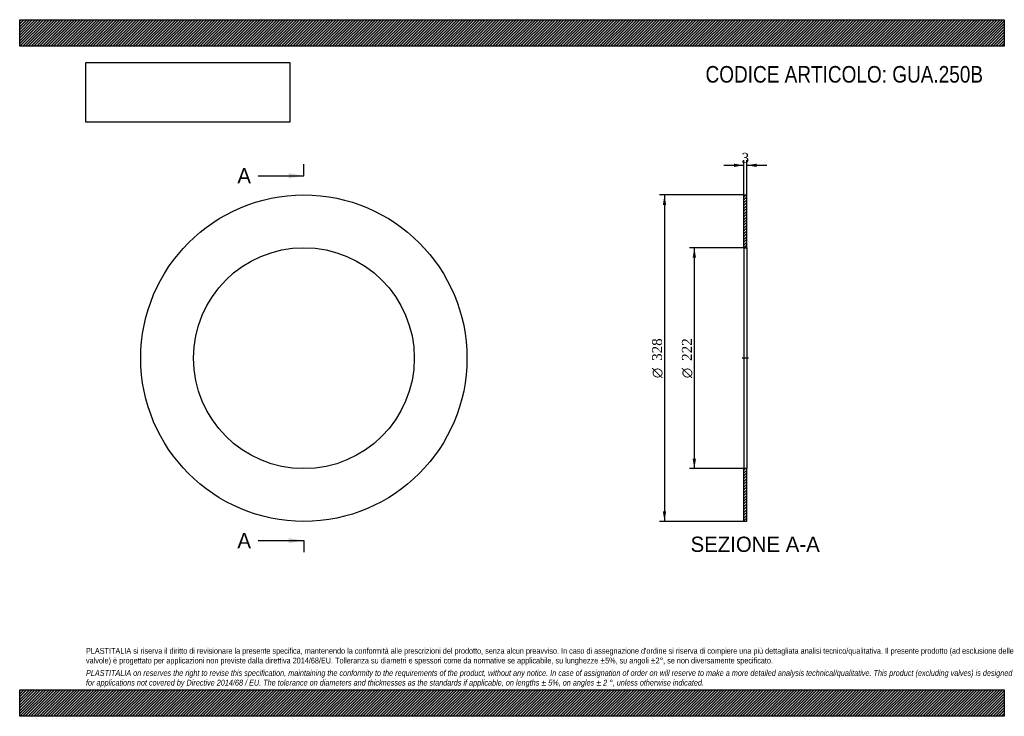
# Model space of a CAD drawing. Header units: millimetres. Extents: x 0 to 990, y 0 to 700.
import ezdxf
from ezdxf.enums import TextEntityAlignment as Align
from ezdxf.lldxf.tags import DXFTag

# ---------------------------------------------------------------- set-up
doc = ezdxf.new("R2010")
doc.units = ezdxf.units.MM
doc.header["$LTSCALE"] = 3.333333
for name, color, linetype in [('Default', 7, 'Continuous'), ('DV2_Default', 7, 'Continuous'), ('GUA.250B', 7, 'Continuous')]:
    doc.layers.add(name, color=color, linetype=linetype)
doc.styles.add('SEACAD_Solid_Edge_ANSI', font='seans.ttf')
doc.styles.add('SEACAD_Solid_Edge_ANSI1_Symbols', font='semeca1.ttf')
doc.styles.add('SEACAD_Times_New_Roman', font='times.ttf')
tags = doc.linetypes.add('CENTER2', pattern=[28.575, 19.05, -3.175, 3.175, -3.175]).pattern_tags.tags
tags[10:11] = [DXFTag(74, 4), DXFTag(75, 0), DXFTag(340, '0'), DXFTag(46, 0.0), DXFTag(50, 0.0), DXFTag(44, 0.0), DXFTag(45, 0.0)]
tags[8:9] = [DXFTag(74, 4), DXFTag(75, 0), DXFTag(340, '0'), DXFTag(46, 0.0), DXFTag(50, 0.0), DXFTag(44, 0.0), DXFTag(45, 0.0)]
tags[6:7] = [DXFTag(74, 4), DXFTag(75, 0), DXFTag(340, '0'), DXFTag(46, 0.0), DXFTag(50, 0.0), DXFTag(44, 0.0), DXFTag(45, 0.0)]
tags[4:5] = [DXFTag(74, 4), DXFTag(75, 0), DXFTag(340, '0'), DXFTag(46, 0.0), DXFTag(50, 0.0), DXFTag(44, 0.0), DXFTag(45, 0.0)]
doc.dimstyles.new('ANSImm', dxfattribs={"dimtxt": 10, "dimasz": 10, "dimexe": 5, "dimexo": 0, "dimgap": 2.5, "dimtad": 1, "dimdsep": 46, "dimtxsty": 'SEACAD_Times_New_Roman', "dimblk1": '_SE_FILLED', "dimblk2": '_SE_FILLED', "dimsah": 1, "dimcen": 5, "dimazin": 0, "dimtfac": 0.85, "dimtdec": 3, "dimtofl": 0, "dimtmove": 0, "dimatfit": 3, "dimfxl": 1, "dimarcsym": 0})
picture_1 = doc.add_image_def('image1.jpg', size_in_pixel=(4302, 1260))

# ---------------------------------------------------------------- blocks, each defined once
blk = doc.blocks.new('SE')
at = {"layer": 'GUA.250B', "color": 7, "linetype": 'Continuous'}
for radius in [164, 111]:
    blk.add_circle((285.74, 359.86), radius, dxfattribs=at)
blk = doc.blocks.new('SE2')
at = {"color": 7, "linetype": 'Continuous', "style": 'SEACAD_Solid_Edge_ANSI'}
blk.add_text('A', height=15.33, dxfattribs=at).set_placement((218.88, 550.86), align=Align.TOP_LEFT)
blk = doc.blocks.new('SE3')
at = {"color": 7, "linetype": 'Continuous', "style": 'SEACAD_Solid_Edge_ANSI'}
blk.add_text('A', height=15.33, dxfattribs=at).set_placement((218.88, 184.19), align=Align.TOP_LEFT)
blk = doc.blocks.new('SEANNOT_GROUP')
at = {"linetype": 'Continuous'}
blk.add_hatch(color=7, dxfattribs=at).paths.add_polyline_path([(270.41, 540.63), (285.74, 543.19), (270.41, 545.75)])
at = {"color": 7, "linetype": 'Continuous'}
blk.add_lwpolyline([(239.74, 543.19), (285.74, 543.19)], dxfattribs=at)
blk = doc.blocks.new('SEANNOT_GROUP1')
at = {"linetype": 'Continuous'}
blk.add_hatch(color=7, dxfattribs=at).paths.add_polyline_path([(270.41, 173.97), (285.74, 176.52), (270.41, 179.08)])
at = {"color": 7, "linetype": 'Continuous'}
blk.add_lwpolyline([(239.74, 176.52), (285.74, 176.52)], dxfattribs=at)
blk = doc.blocks.new('SE1')
at = {"layer": 'Default', "color": 7, "linetype": 'CENTER2'}
for p, q in [((285.74, 543.19), (285.74, 554.69)), ((285.74, 176.52), (285.74, 165.02))]:
    blk.add_line(p, q, dxfattribs=at)
at = {"layer": 'Default', "color": 7, "linetype": 'CENTER2', "const_width": 0.0001}
blk.add_lwpolyline([(285.74, 543.19), (285.74, 176.52)], dxfattribs=at)
at = {"layer": 'Default'}
for name in ['SE2', 'SEANNOT_GROUP', 'SE3', 'SEANNOT_GROUP1']:
    blk.add_blockref(name, (0, 0), dxfattribs=at)
blk = doc.blocks.new('SE4')
at = {"layer": 'GUA.250B', "linetype": 'Continuous'}
h = blk.add_hatch(dxfattribs=at)
h.set_pattern_fill('LINE', scale=0.62992, angle=45, style=0)
h.paths.add_polyline_path([(731.14, 470.86), (731.14, 523.86), (728.14, 523.86), (728.14, 470.86)])
h = blk.add_hatch(dxfattribs=at)
h.set_pattern_fill('LINE', scale=0.62992, angle=45, style=0)
h.paths.add_polyline_path([(731.14, 195.86), (731.14, 248.86), (728.14, 248.86), (728.14, 195.86)])
at = {"layer": 'DV2_Default', "color": 7, "linetype": 'CENTER2'}
blk.add_line((732.89, 359.86), (726.39, 359.86), dxfattribs=at)
at = {"layer": 'GUA.250B', "color": 7, "linetype": 'Continuous'}
for p, q in [((728.14, 470.86), (728.14, 523.86)), ((728.14, 523.86), (731.14, 523.86)), ((731.14, 470.86), (731.14, 523.86)), ((728.14, 470.86), (728.14, 248.86)), ((728.14, 470.86), (731.14, 470.86)), ((731.14, 470.86), (731.14, 248.86)), ((728.14, 195.86), (728.14, 248.86)), ((731.14, 248.86), (728.14, 248.86)), ((731.14, 195.86), (731.14, 248.86)), ((731.14, 195.86), (728.14, 195.86))]:
    blk.add_line(p, q, dxfattribs=at)
blk = doc.blocks.new('DMBLK14')
at = {"layer": 'Default', "linetype": 'Continuous'}
for points in [[(718.14, 555.37), (718.14, 552.03), (728.14, 553.7)], [(741.14, 555.37), (731.14, 553.7), (741.14, 552.03)]]:
    blk.add_hatch(color=7, dxfattribs=at).paths.add_polyline_path(points)
at = {"layer": 'Default', "color": 7, "linetype": 'Continuous'}
for p, q in [((728.14, 523.86), (728.14, 558.7)), ((731.14, 523.86), (731.14, 558.7)), ((708.14, 553.7), (728.14, 553.7)), ((731.14, 553.7), (751.14, 553.7))]:
    blk.add_line(p, q, dxfattribs=at)
at = {"layer": 'Default', "color": 7, "linetype": 'Continuous', "style": 'SEACAD_Times_New_Roman'}
blk.add_text('3', height=10, dxfattribs=at).set_placement((725.85, 566.2), align=Align.TOP_LEFT)
blk = doc.blocks.new('_SE_FILLED')
at = {"color": 0}
blk.add_line((0, 0), (-1, 0), dxfattribs=at)
blk.add_solid([(0, 0), (-1, -0.1665), (-1, 0.1665), (0, 0)], dxfattribs=at)
blk = doc.blocks.new('GDimGGroup')
at = {"layer": 'Default', "linetype": 'Continuous'}
for points in [[(676.67, 460.86), (680, 460.86), (678.33, 470.86)], [(676.67, 258.86), (678.33, 248.86), (680, 258.86)]]:
    blk.add_hatch(color=7, dxfattribs=at).paths.add_polyline_path(points)
at = {"layer": 'Default', "color": 7, "linetype": 'Continuous'}
for p, q in [((729.64, 470.86), (673.33, 470.86)), ((678.33, 470.86), (678.33, 248.86)), ((729.64, 248.86), (673.33, 248.86))]:
    blk.add_line(p, q, dxfattribs=at)
for s, style, p in [('222', 'SEACAD_Times_New_Roman', (665.83, 357.18)), ('O', 'SEACAD_Solid_Edge_ANSI1_Symbols', (665.83, 339.78))]:
    blk.add_text(s, height=10, rotation=90, dxfattribs=dict(at, style=style)).set_placement(p, align=Align.TOP_LEFT)
blk = doc.blocks.new('GDimGGroup1')
at = {"layer": 'Default', "linetype": 'Continuous'}
for points in [[(646.67, 513.86), (650, 513.86), (648.33, 523.86)], [(646.67, 205.86), (648.33, 195.86), (650, 205.86)]]:
    blk.add_hatch(color=7, dxfattribs=at).paths.add_polyline_path(points)
at = {"layer": 'Default', "color": 7, "linetype": 'Continuous'}
for p, q in [((728.14, 523.86), (643.33, 523.86)), ((648.33, 523.86), (648.33, 195.86)), ((728.14, 195.86), (643.33, 195.86))]:
    blk.add_line(p, q, dxfattribs=at)
for s, style, p in [('328', 'SEACAD_Times_New_Roman', (635.83, 357.18)), ('O', 'SEACAD_Solid_Edge_ANSI1_Symbols', (635.83, 339.78))]:
    blk.add_text(s, height=10, rotation=90, dxfattribs=dict(at, style=style)).set_placement(p, align=Align.TOP_LEFT)

msp = doc.modelspace()

# ---------------------------------------------------------------- hatches: boundary and pattern name
at = {"layer": 'Default', "linetype": 'Continuous'}
h = msp.add_hatch(dxfattribs=at)
h.set_pattern_fill('LINE', scale=0.629921, angle=45, style=0)
h.paths.add_polyline_path([(990, 673.333), (990, 700), (0, 700), (0, 673.333)])
for points in [[(990, 673.333), (990, 700), (0, 700), (0, 673.333)], [(990, 0), (990, 26.667), (0, 26.667), (0, 0)]]:
    msp.add_hatch(color=7, dxfattribs=at).paths.add_polyline_path(points)
h = msp.add_hatch(dxfattribs=at)
h.set_pattern_fill('LINE', scale=0.62992, angle=45, style=0)
h.paths.add_polyline_path([(990, 0), (990, 26.667), (0, 26.667), (0, 0)])

# ---------------------------------------------------------------- linework, layer by layer
at = {"layer": 'Default', "color": 7, "linetype": 'Continuous'}
for p, q in [((0, 700), (990, 700)), ((0, 673.333), (0, 700)), ((990, 700), (990, 673.333)), ((990, 673.333), (0, 673.333)), ((0, 26.667), (990, 26.667)), ((0, 0), (0, 26.667)), ((990, 26.667), (990, 0)), ((990, 0), (0, 0))]:
    msp.add_line(p, q, dxfattribs=at)

# ---------------------------------------------------------------- block references
at = {"layer": 'Default'}
for name in ['SE1', 'SE', 'GDimGGroup1', 'SE4', 'GDimGGroup']:
    msp.add_blockref(name, (0, 0), dxfattribs=at)

# ---------------------------------------------------------------- texts
at = {"layer": 'Default', "color": 7, "linetype": 'Continuous', "style": 'SEACAD_Solid_Edge_ANSI'}
msp.add_text('SEZIONE A-A', height=15.33333, dxfattribs=at).set_placement((674.55, 180.523), align=Align.TOP_LEFT)
at = {"layer": 'Default', "attachment_point": 1}
for s, insert, char_height, width in [('{\\fArial Narrow|b0||i0||c0|p34;\\C7;\\H16.66666667;\\W1.;CODICE ARTICOLO: GUA.250B}', (689.604, 653.445), 16.66667, 283.12836), ("{\\fArial Narrow|b0||i0||c0|p34;\\C7;\\H5.833333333;\\W1.;PLASTITALIA si riserva il diritto di revisionare la presente specifica, mantenendo la conformità alle prescrizioni del prodotto, senza alcun preavviso. In caso di assegnazione d'ordine si riserva di compiere una più dettagliata analisi tecnico/qualitativa. Il presente prodotto (ad esclusione delle \\P}{\\fArial Narrow|b0||i0||c0|p34;\\C7;\\H5.833333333;\\W1.;valvole) è progettato per applicazioni non previste dalla direttiva 2014/68/EU. Tolleranza su diametri e spessori come da normative se applicabile, su lunghezze ±5%, su angoli ±2°, se non diversamente specificato.\\P}{\\fArial Narrow|b0||i0||c0|p34;\\C7;\\H1.666666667;\\W1.;   \\P}{\\fArial Narrow|b0||i1||c0|p34;\\C7;\\H5.833333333;\\W1.;PLASTITALIA on reserves the right to revise this specification, maintaining the conformity to the requirements of the product, without any notice. In case of assignation of order on will reserve to make a more detailed analysis technical/qualitative. This product (excluding valves) is designed \\P}{\\fArial Narrow|b0||i1||c0|p34;\\C7;\\H5.833333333;\\W1.;for applications not covered by Directive 2014/68 / EU. The tolerance on diameters and thicknesses as the standards if applicable, on lengths ± 5%, on angles ± 2 °, unless otherwise indicated.\\P}", (66.667, 68.675), 5.833333, 856.66667)]:
    msp.add_mtext(s, dxfattribs=dict(at, insert=insert, char_height=char_height, width=width))

# ---------------------------------------------------------------- dimensions: what is measured, and where the dimension line sits
at = {"layer": 'Default', "color": 7, "linetype": 'Continuous'}
dim = msp.add_linear_dim(base=(728.143, 553.698), p1=(728.143, 523.856), p2=(731.143, 523.856), angle=0, text='\\A1;<>', dimstyle='ANSImm', dxfattribs=at)
dim.commit()
dim.dimension.update_dxf_attribs({"geometry": 'DMBLK14', "text_midpoint": (729.643, 553.698), "dimtype": 161})

# ---------------------------------------------------------------- pictures from other files: only their frames are drawn
image = msp.add_image(picture_1, insert=(66.667, 597.011), size_in_units=(204.857, 60))
image.dxf.flags = 7

doc.saveas('drawing.dxf')
